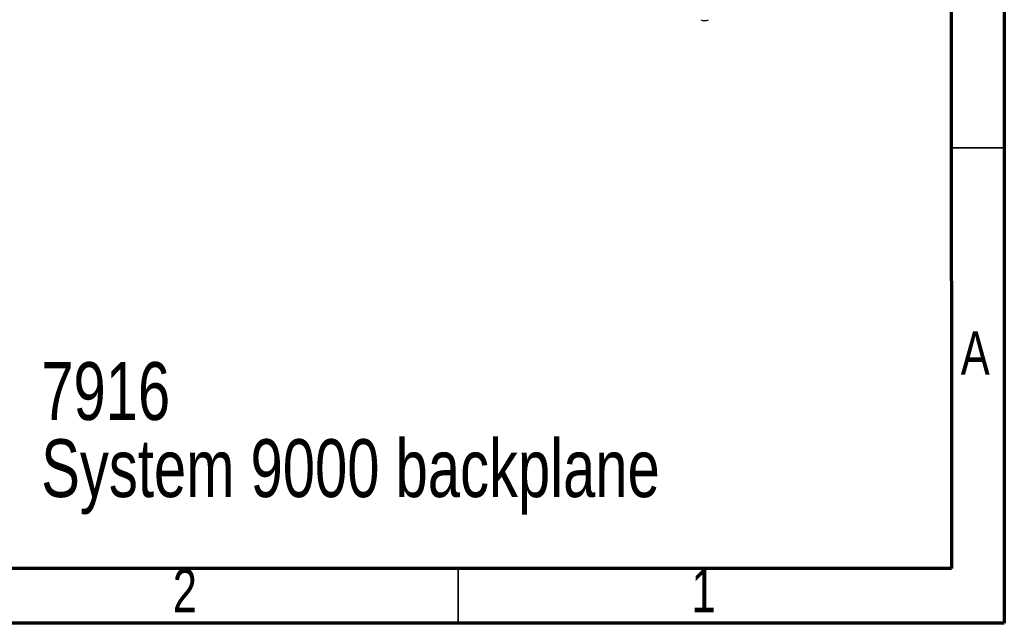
# Model space of a CAD drawing. Header units: millimetres. Extents: x 6 to 415, y 5 to 292.
# Tile 24 of 61: x 325 to 415, y 5 to 60. Entities that reach past the tile are written whole.
import ezdxf

# ---------------------------------------------------------------- set-up
doc = ezdxf.new("R2010")
doc.units = ezdxf.units.MM
doc.styles.add('SLDTEXTSTYLE0', font='TXT', dxfattribs={"width": 0.75})

# ---------------------------------------------------------------- blocks, each defined once
blk = doc.blocks.new('SW_NOTE_0')
at = {"color": 0, "linetype": 'Continuous', "lineweight": 0, "attachment_point": 1, "style": 'SLDTEXTSTYLE0'}
for s, insert, char_height in [('7916', (0, 6.821), 5.2917), ('System 9000 backplane', (0, -0.234), 5.29167)]:
    blk.add_mtext(s, dxfattribs=dict(at, insert=insert, char_height=char_height))

msp = doc.modelspace()

# ---------------------------------------------------------------- linework, layer by layer
at = {"color": 7, "linetype": 'Continuous', "lineweight": 70}
for p, q in [((415, 292), (415, 5)), ((410, 287), (410.1581, 10)), ((410.1581, 10), (20, 10)), ((415, 5), (15, 5))]:
    msp.add_line(p, q, dxfattribs=at)
at = {"color": 7, "linetype": 'Continuous', "lineweight": 35}
for p, q in [((410, 48.5), (415, 48.5)), ((365, 10), (365, 5))]:
    msp.add_line(p, q, dxfattribs=at)
at = {"color": 7, "linetype": 'Continuous', "lineweight": 25}
msp.add_arc((387.5539, 60.918), 0.7685, 242.609594, 297.390406, dxfattribs=at)

# ---------------------------------------------------------------- block references
at = {"color": 7, "linetype": 'Continuous', "lineweight": 0}
msp.add_blockref('SW_NOTE_0', (326.808, 22.0763), dxfattribs=at)

# ---------------------------------------------------------------- texts
at = {"color": 7, "linetype": 'Continuous', "lineweight": 0, "char_height": 3.9688, "attachment_point": 2, "style": 'SLDTEXTSTYLE0'}
for s, insert in [('A', (412.3397, 31.7183)), ('2', (339.96, 9.9683)), ('1', (387.46, 9.9683))]:
    msp.add_mtext(s, dxfattribs=dict(at, insert=insert))

doc.saveas('drawing.dxf')
